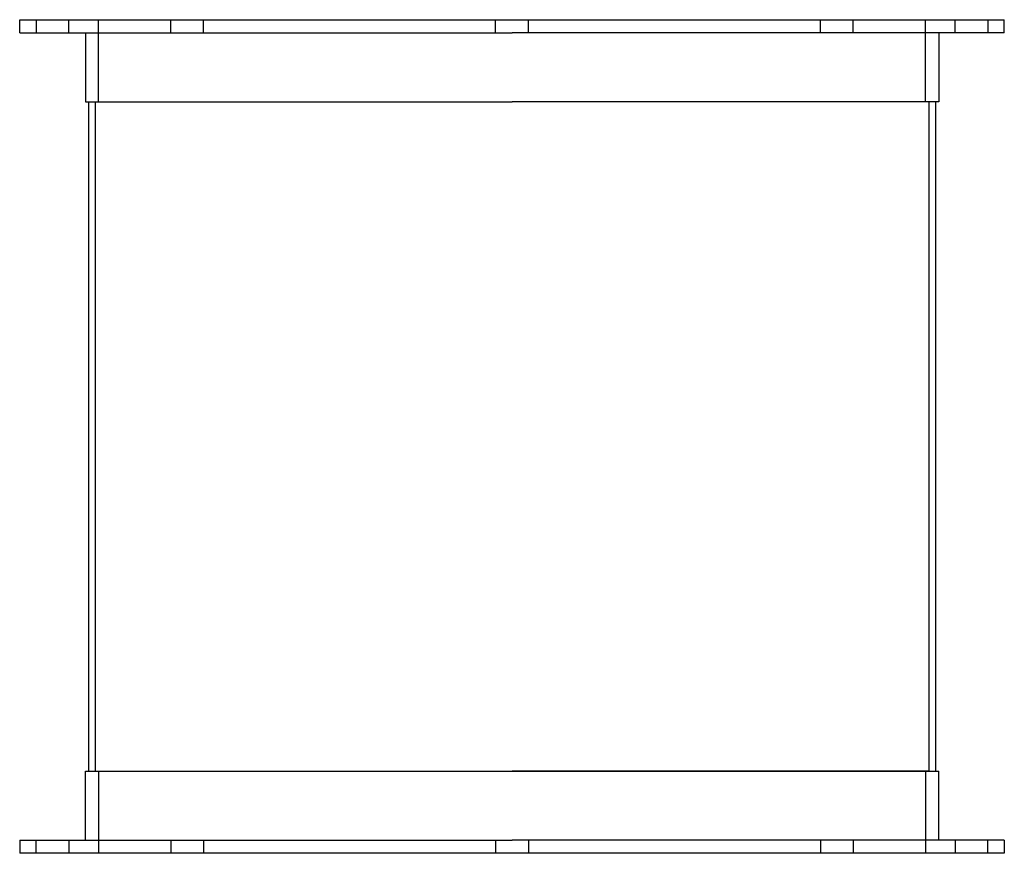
# Model space of a CAD drawing. Header units: millimetres. Extents: x -150 to 150, y 0 to 254.
import ezdxf

# ---------------------------------------------------------------- set-up
doc = ezdxf.new("R2010")
doc.units = ezdxf.units.MM
doc.layers.add('HIDDEN', color=7, linetype='Continuous')
doc.layers.add('THICK', color=7, linetype='Continuous')

msp = doc.modelspace()

# ---------------------------------------------------------------- linework, layer by layer
at = {"layer": 'HIDDEN'}
for p, q in [((-145, 254), (-145, 250)), ((-135, 250), (-135, 254)), ((-126, 229), (-126, 254)), ((-103.99, 250), (-103.99, 254)), ((-103.99, 250), (-103.99, 254)), ((-93.99, 250), (-93.99, 254)), ((-93.99, 250), (-93.99, 254)), ((-5, 250), (-5, 254)), ((-5, 250), (-5, 254)), ((5, 250), (5, 254)), ((5, 250), (5, 254)), ((93.99, 250), (93.99, 254)), ((93.99, 250), (93.99, 254)), ((103.99, 250), (103.99, 254)), ((103.99, 250), (103.99, 254)), ((126, 229), (126, 254)), ((135, 250), (135, 254)), ((145, 254), (145, 250)), ((-127, 229), (0, 229)), ((-127, 229), (-127, 25)), ((127, 229), (0, 229)), ((127, 229), (127, 25)), ((-127, 25), (0, 25)), ((-126, 25), (-126, 0)), ((127, 25), (0, 25)), ((126, 25), (126, 0)), ((-145, 0), (-145, 4)), ((-135, 4), (-135, 0)), ((-103.99, 4), (-103.99, 0)), ((-103.99, 4), (-103.99, 0)), ((-93.99, 4), (-93.99, 0)), ((-93.99, 4), (-93.99, 0)), ((-5, 4), (-5, 0)), ((-5, 4), (-5, 0)), ((5, 4), (5, 0)), ((5, 4), (5, 0)), ((93.99, 4), (93.99, 0)), ((93.99, 4), (93.99, 0)), ((103.99, 4), (103.99, 0)), ((103.99, 4), (103.99, 0)), ((135, 4), (135, 0)), ((145, 0), (145, 4))]:
    msp.add_line(p, q, dxfattribs=at)
at = {"layer": 'THICK'}
for p, q in [((-150, 254), (0, 254)), ((-150, 250), (-150, 254)), ((0, 254), (150, 254)), ((150, 250), (150, 254)), ((-150, 250), (0, 250)), ((-130, 250), (-130, 229)), ((150, 250), (0, 250)), ((130, 250), (130, 229)), ((-130, 229), (0, 229)), ((-129, 229), (-129, 25)), ((130, 229), (0, 229)), ((129, 229), (129, 25)), ((-130, 25), (0, 25)), ((-130, 4), (-130, 25)), ((0, 25), (130, 25)), ((130, 4), (130, 25)), ((-150, 4), (0, 4)), ((-150, 4), (-150, 0)), ((150, 4), (0, 4)), ((150, 4), (150, 0)), ((0, 0), (-150, 0)), ((150, 0), (0, 0))]:
    msp.add_line(p, q, dxfattribs=at)

doc.saveas('drawing.dxf')
